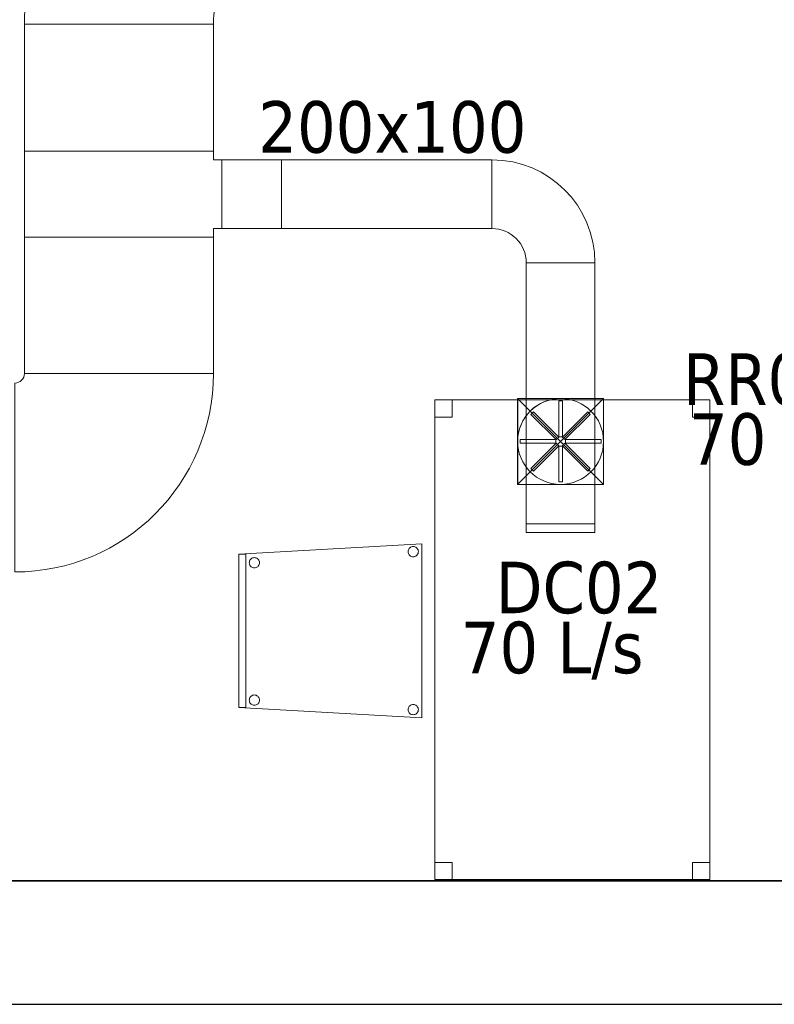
# Model space of a CAD drawing. Header units: metres. Extents: x 391.1 to 430.4, y 12.7 to 28.4.
# Tile 147 of 169: x 411.3 to 413.5, y 12.8 to 15.7. Entities that reach past the tile are written whole.
import ezdxf

# ---------------------------------------------------------------- set-up
doc = ezdxf.new("R2010")
doc.units = ezdxf.units.M
doc.layers.add('01_SUELOS', color=7, linetype='Continuous', lineweight=25, true_color=0x007f00)
for name, color, linetype, lineweight in [('02_MOBILIARIO', 7, 'Continuous', 18), ('A-DETL-____-MBND', 7, 'Continuous', 18), ('A-DETL-GENF-OTLN', 7, 'Continuous', 18), ('A-WALL-____-MCUT', 7, 'Continuous', 25), ('A-WALL-____-OTLN', 7, 'Continuous', 25), ('M-HVAC-CDFF-IDEN', 7, 'Continuous', 30), ('M-HVAC-DUCT-IDEN', 7, 'Continuous', 30), ('M-HVAC-DUCT-OTLN', 7, 'Continuous', 18)]:
    doc.layers.add(name, color=color, linetype=linetype, lineweight=lineweight)
doc.styles.add('Tahoma_2', font='tahoma.ttf', dxfattribs={"height": 0.15})

# ---------------------------------------------------------------- blocks, each defined once
blk = doc.blocks.new('Family - Taula 140X80_PB-155376-02_CLI_AIRE_P0')
at = {"layer": 'A-DETL-____-MBND', "color": 253, "true_color": 0xaaaaaa}
for p, q in [((0, 0), (0, 1.3969)), ((0, 1.3969), (0.8001, 1.3969)), ((0.8001, 1.3969), (0, 1.3969)), ((0, 1.3969), (0, 0)), ((0, 1.3469), (0, 1.3969)), ((0, 1.3969), (0.05, 1.3969)), ((0.05, 1.3969), (0, 1.3969)), ((0, 1.3969), (0, 1.3469)), ((0.05, 1.3969), (0.05, 1.3469)), ((0.05, 1.3469), (0.05, 1.3969)), ((0.7501, 1.3469), (0.7501, 1.3969)), ((0.7501, 1.3969), (0.8001, 1.3969)), ((0.8001, 1.3969), (0.7501, 1.3969)), ((0.7501, 1.3969), (0.7501, 1.3469)), ((0.8001, 1.3969), (0.8001, 0)), ((0.8001, 0), (0.8001, 1.3969)), ((0.8001, 1.3969), (0.8001, 1.3469)), ((0.8001, 1.3469), (0.8001, 1.3969)), ((0.05, 1.3469), (0, 1.3469)), ((0, 1.3469), (0.05, 1.3469)), ((0.8001, 1.3469), (0.7501, 1.3469)), ((0.7501, 1.3469), (0.8001, 1.3469)), ((0, 0), (0, 0.05)), ((0, 0.05), (0.05, 0.05)), ((0.05, 0.05), (0, 0.05)), ((0, 0.05), (0, 0)), ((0.05, 0.05), (0.05, 0)), ((0.05, 0), (0.05, 0.05)), ((0.7501, 0), (0.7501, 0.05)), ((0.7501, 0.05), (0.8001, 0.05)), ((0.8001, 0.05), (0.7501, 0.05)), ((0.7501, 0.05), (0.7501, 0)), ((0.8001, 0.05), (0.8001, 0)), ((0.8001, 0), (0.8001, 0.05)), ((0.05, 0), (0, 0)), ((0, 0), (0.05, 0)), ((0.8001, 0), (0, 0)), ((0, 0), (0.8001, 0)), ((0.8001, 0), (0.7501, 0)), ((0.7501, 0), (0.8001, 0))]:
    blk.add_line(p, q, dxfattribs=at)
blk = doc.blocks.new('Family - Cadira confident_PB-155812-02_CLI_AIRE_P0')
at = {"layer": 'A-DETL-____-MBND', "color": 253, "true_color": 0xaaaaaa}
for p, q in [((0, 0.4765), (0.5326, 0.5065)), ((0.5326, 0.5065), (0, 0.4765)), ((0.4928, 0.4868), (0.4935, 0.4893)), ((0.4935, 0.4893), (0.4928, 0.4868)), ((0.4935, 0.4893), (0.4946, 0.4917)), ((0.4946, 0.4917), (0.4935, 0.4893)), ((0.4946, 0.4917), (0.4961, 0.4938)), ((0.4961, 0.4938), (0.4946, 0.4917)), ((0.4961, 0.4938), (0.4979, 0.4957)), ((0.4979, 0.4957), (0.4961, 0.4938)), ((0.4979, 0.4957), (0.5, 0.4972)), ((0.5, 0.4972), (0.4979, 0.4957)), ((0.5, 0.4972), (0.5024, 0.4983)), ((0.5024, 0.4983), (0.5, 0.4972)), ((0.5024, 0.4983), (0.5049, 0.4989)), ((0.5049, 0.4989), (0.5024, 0.4983)), ((0.5049, 0.4989), (0.5075, 0.4992)), ((0.5075, 0.4992), (0.5049, 0.4989)), ((0.5075, 0.4992), (0.5101, 0.4989)), ((0.5101, 0.4989), (0.5075, 0.4992)), ((0.5101, 0.4989), (0.5126, 0.4983)), ((0.5126, 0.4983), (0.5101, 0.4989)), ((0.5126, 0.4983), (0.515, 0.4972)), ((0.515, 0.4972), (0.5126, 0.4983)), ((0.515, 0.4972), (0.5171, 0.4957)), ((0.5171, 0.4957), (0.515, 0.4972)), ((0.5171, 0.4957), (0.519, 0.4938)), ((0.519, 0.4938), (0.5171, 0.4957)), ((0.519, 0.4938), (0.5204, 0.4917)), ((0.5204, 0.4917), (0.519, 0.4938)), ((0.5204, 0.4917), (0.5215, 0.4893)), ((0.5215, 0.4893), (0.5204, 0.4917)), ((0.5215, 0.4893), (0.5222, 0.4868)), ((0.5222, 0.4868), (0.5215, 0.4893)), ((0.5326, 0.5065), (0.5326, 0)), ((0.5326, 0), (0.5326, 0.5065)), ((0, 0.4765), (0.02, 0.4765)), ((0, 0.03), (0, 0.4765)), ((0.02, 0.4765), (0, 0.4765)), ((0, 0.4765), (0, 0.03)), ((0, 0.03), (0, 0.4765)), ((0, 0.4765), (0, 0.03)), ((0.02, 0.4765), (0.02, 0.03)), ((0.02, 0.03), (0.02, 0.4765)), ((0.0311, 0.457), (0.0322, 0.4593)), ((0.0322, 0.4593), (0.0311, 0.457)), ((0.0322, 0.4593), (0.0337, 0.4615)), ((0.0337, 0.4615), (0.0322, 0.4593)), ((0.0337, 0.4615), (0.0355, 0.4633)), ((0.0355, 0.4633), (0.0337, 0.4615)), ((0.0355, 0.4633), (0.0376, 0.4648)), ((0.0376, 0.4648), (0.0355, 0.4633)), ((0.0376, 0.4648), (0.04, 0.4659)), ((0.04, 0.4659), (0.0376, 0.4648)), ((0.04, 0.4659), (0.0425, 0.4666)), ((0.0425, 0.4666), (0.04, 0.4659)), ((0.0425, 0.4666), (0.0451, 0.4668)), ((0.0451, 0.4668), (0.0425, 0.4666)), ((0.0451, 0.4668), (0.0477, 0.4666)), ((0.0477, 0.4666), (0.0451, 0.4668)), ((0.0477, 0.4666), (0.0502, 0.4659)), ((0.0502, 0.4659), (0.0477, 0.4666)), ((0.0502, 0.4659), (0.0526, 0.4648)), ((0.0526, 0.4648), (0.0502, 0.4659)), ((0.0526, 0.4648), (0.0547, 0.4633)), ((0.0547, 0.4633), (0.0526, 0.4648)), ((0.0547, 0.4633), (0.0565, 0.4615)), ((0.0565, 0.4615), (0.0547, 0.4633)), ((0.0565, 0.4615), (0.058, 0.4593)), ((0.058, 0.4593), (0.0565, 0.4615)), ((0.058, 0.4593), (0.0591, 0.457)), ((0.0591, 0.457), (0.058, 0.4593)), ((0.4926, 0.4842), (0.4928, 0.4868)), ((0.4928, 0.4868), (0.4926, 0.4842)), ((0.4928, 0.4816), (0.4926, 0.4842)), ((0.4926, 0.4842), (0.4928, 0.4816)), ((0.4935, 0.4791), (0.4928, 0.4816)), ((0.4928, 0.4816), (0.4935, 0.4791)), ((0.4946, 0.4768), (0.4935, 0.4791)), ((0.4935, 0.4791), (0.4946, 0.4768)), ((0.4961, 0.4746), (0.4946, 0.4768)), ((0.4946, 0.4768), (0.4961, 0.4746)), ((0.4979, 0.4728), (0.4961, 0.4746)), ((0.4961, 0.4746), (0.4979, 0.4728)), ((0.5, 0.4713), (0.4979, 0.4728)), ((0.4979, 0.4728), (0.5, 0.4713)), ((0.5024, 0.4702), (0.5, 0.4713)), ((0.5, 0.4713), (0.5024, 0.4702)), ((0.5049, 0.4695), (0.5024, 0.4702)), ((0.5024, 0.4702), (0.5049, 0.4695)), ((0.5075, 0.4693), (0.5049, 0.4695)), ((0.5049, 0.4695), (0.5075, 0.4693)), ((0.5101, 0.4695), (0.5075, 0.4693)), ((0.5075, 0.4693), (0.5101, 0.4695)), ((0.5126, 0.4702), (0.5101, 0.4695)), ((0.5101, 0.4695), (0.5126, 0.4702)), ((0.515, 0.4713), (0.5126, 0.4702)), ((0.5126, 0.4702), (0.515, 0.4713)), ((0.5171, 0.4728), (0.515, 0.4713)), ((0.515, 0.4713), (0.5171, 0.4728)), ((0.519, 0.4746), (0.5171, 0.4728)), ((0.5171, 0.4728), (0.519, 0.4746)), ((0.5204, 0.4768), (0.519, 0.4746)), ((0.519, 0.4746), (0.5204, 0.4768)), ((0.5215, 0.4791), (0.5204, 0.4768)), ((0.5204, 0.4768), (0.5215, 0.4791)), ((0.5222, 0.4816), (0.5215, 0.4791)), ((0.5215, 0.4791), (0.5222, 0.4816)), ((0.5222, 0.4868), (0.5224, 0.4842)), ((0.5224, 0.4842), (0.5222, 0.4868)), ((0.5224, 0.4842), (0.5222, 0.4816)), ((0.5222, 0.4816), (0.5224, 0.4842)), ((0.0302, 0.4519), (0.0304, 0.4545)), ((0.0304, 0.4545), (0.0302, 0.4519)), ((0.0304, 0.4493), (0.0302, 0.4519)), ((0.0302, 0.4519), (0.0304, 0.4493)), ((0.0304, 0.4545), (0.0311, 0.457)), ((0.0311, 0.457), (0.0304, 0.4545)), ((0.0311, 0.4468), (0.0304, 0.4493)), ((0.0304, 0.4493), (0.0311, 0.4468)), ((0.0322, 0.4444), (0.0311, 0.4468)), ((0.0311, 0.4468), (0.0322, 0.4444)), ((0.0337, 0.4423), (0.0322, 0.4444)), ((0.0322, 0.4444), (0.0337, 0.4423)), ((0.0355, 0.4404), (0.0337, 0.4423)), ((0.0337, 0.4423), (0.0355, 0.4404)), ((0.0376, 0.4389), (0.0355, 0.4404)), ((0.0355, 0.4404), (0.0376, 0.4389)), ((0.04, 0.4378), (0.0376, 0.4389)), ((0.0376, 0.4389), (0.04, 0.4378)), ((0.0425, 0.4372), (0.04, 0.4378)), ((0.04, 0.4378), (0.0425, 0.4372)), ((0.0451, 0.4369), (0.0425, 0.4372)), ((0.0425, 0.4372), (0.0451, 0.4369)), ((0.0477, 0.4372), (0.0451, 0.4369)), ((0.0451, 0.4369), (0.0477, 0.4372)), ((0.0502, 0.4378), (0.0477, 0.4372)), ((0.0477, 0.4372), (0.0502, 0.4378)), ((0.0526, 0.4389), (0.0502, 0.4378)), ((0.0502, 0.4378), (0.0526, 0.4389)), ((0.0547, 0.4404), (0.0526, 0.4389)), ((0.0526, 0.4389), (0.0547, 0.4404)), ((0.0565, 0.4423), (0.0547, 0.4404)), ((0.0547, 0.4404), (0.0565, 0.4423)), ((0.058, 0.4444), (0.0565, 0.4423)), ((0.0565, 0.4423), (0.058, 0.4444)), ((0.0591, 0.4468), (0.058, 0.4444)), ((0.058, 0.4444), (0.0591, 0.4468)), ((0.0591, 0.457), (0.0598, 0.4545)), ((0.0598, 0.4545), (0.0591, 0.457)), ((0.0598, 0.4493), (0.0591, 0.4468)), ((0.0591, 0.4468), (0.0598, 0.4493)), ((0.0598, 0.4545), (0.06, 0.4519)), ((0.06, 0.4519), (0.0598, 0.4545)), ((0.06, 0.4519), (0.0598, 0.4493)), ((0.0598, 0.4493), (0.06, 0.4519)), ((0.0311, 0.057), (0.0322, 0.0593)), ((0.0322, 0.0593), (0.0311, 0.057)), ((0.0322, 0.0593), (0.0337, 0.0615)), ((0.0337, 0.0615), (0.0322, 0.0593)), ((0.0337, 0.0615), (0.0355, 0.0633)), ((0.0355, 0.0633), (0.0337, 0.0615)), ((0.0355, 0.0633), (0.0376, 0.0648)), ((0.0376, 0.0648), (0.0355, 0.0633)), ((0.0376, 0.0648), (0.04, 0.0659)), ((0.04, 0.0659), (0.0376, 0.0648)), ((0.04, 0.0659), (0.0425, 0.0666)), ((0.0425, 0.0666), (0.04, 0.0659)), ((0.0425, 0.0666), (0.0451, 0.0668)), ((0.0451, 0.0668), (0.0425, 0.0666)), ((0.0451, 0.0668), (0.0477, 0.0666)), ((0.0477, 0.0666), (0.0451, 0.0668)), ((0.0477, 0.0666), (0.0502, 0.0659)), ((0.0502, 0.0659), (0.0477, 0.0666)), ((0.0502, 0.0659), (0.0526, 0.0648)), ((0.0526, 0.0648), (0.0502, 0.0659)), ((0.0526, 0.0648), (0.0547, 0.0633)), ((0.0547, 0.0633), (0.0526, 0.0648)), ((0.0547, 0.0633), (0.0565, 0.0615)), ((0.0565, 0.0615), (0.0547, 0.0633)), ((0.0565, 0.0615), (0.058, 0.0593)), ((0.058, 0.0593), (0.0565, 0.0615)), ((0.058, 0.0593), (0.0591, 0.057)), ((0.0591, 0.057), (0.058, 0.0593)), ((0.02, 0.03), (0, 0.03)), ((0, 0.03), (0.02, 0.03)), ((0.5326, 0), (0, 0.03)), ((0, 0.03), (0.5326, 0)), ((0.0302, 0.0519), (0.0304, 0.0545)), ((0.0304, 0.0545), (0.0302, 0.0519)), ((0.0304, 0.0493), (0.0302, 0.0519)), ((0.0302, 0.0519), (0.0304, 0.0493)), ((0.0304, 0.0545), (0.0311, 0.057)), ((0.0311, 0.057), (0.0304, 0.0545)), ((0.0311, 0.0468), (0.0304, 0.0493)), ((0.0304, 0.0493), (0.0311, 0.0468)), ((0.0322, 0.0444), (0.0311, 0.0468)), ((0.0311, 0.0468), (0.0322, 0.0444)), ((0.0337, 0.0423), (0.0322, 0.0444)), ((0.0322, 0.0444), (0.0337, 0.0423)), ((0.0355, 0.0404), (0.0337, 0.0423)), ((0.0337, 0.0423), (0.0355, 0.0404)), ((0.0376, 0.0389), (0.0355, 0.0404)), ((0.0355, 0.0404), (0.0376, 0.0389)), ((0.04, 0.0378), (0.0376, 0.0389)), ((0.0376, 0.0389), (0.04, 0.0378)), ((0.0425, 0.0372), (0.04, 0.0378)), ((0.04, 0.0378), (0.0425, 0.0372)), ((0.0451, 0.0369), (0.0425, 0.0372)), ((0.0425, 0.0372), (0.0451, 0.0369)), ((0.0477, 0.0372), (0.0451, 0.0369)), ((0.0451, 0.0369), (0.0477, 0.0372)), ((0.0502, 0.0378), (0.0477, 0.0372)), ((0.0477, 0.0372), (0.0502, 0.0378)), ((0.0526, 0.0389), (0.0502, 0.0378)), ((0.0502, 0.0378), (0.0526, 0.0389)), ((0.0547, 0.0404), (0.0526, 0.0389)), ((0.0526, 0.0389), (0.0547, 0.0404)), ((0.0565, 0.0423), (0.0547, 0.0404)), ((0.0547, 0.0404), (0.0565, 0.0423)), ((0.058, 0.0444), (0.0565, 0.0423)), ((0.0565, 0.0423), (0.058, 0.0444)), ((0.0591, 0.0468), (0.058, 0.0444)), ((0.058, 0.0444), (0.0591, 0.0468)), ((0.0591, 0.057), (0.0598, 0.0545)), ((0.0598, 0.0545), (0.0591, 0.057)), ((0.0598, 0.0493), (0.0591, 0.0468)), ((0.0591, 0.0468), (0.0598, 0.0493)), ((0.0598, 0.0545), (0.06, 0.0519)), ((0.06, 0.0519), (0.0598, 0.0545)), ((0.06, 0.0519), (0.0598, 0.0493)), ((0.0598, 0.0493), (0.06, 0.0519)), ((0.4928, 0.0268), (0.4935, 0.0293)), ((0.4935, 0.0293), (0.4928, 0.0268)), ((0.4935, 0.0293), (0.4946, 0.0317)), ((0.4946, 0.0317), (0.4935, 0.0293)), ((0.4946, 0.0317), (0.4961, 0.0338)), ((0.4961, 0.0338), (0.4946, 0.0317)), ((0.4961, 0.0338), (0.4979, 0.0357)), ((0.4979, 0.0357), (0.4961, 0.0338)), ((0.4979, 0.0357), (0.5, 0.0372)), ((0.5, 0.0372), (0.4979, 0.0357)), ((0.5, 0.0372), (0.5024, 0.0383)), ((0.5024, 0.0383), (0.5, 0.0372)), ((0.5024, 0.0383), (0.5049, 0.0389)), ((0.5049, 0.0389), (0.5024, 0.0383)), ((0.5049, 0.0389), (0.5075, 0.0392)), ((0.5075, 0.0392), (0.5049, 0.0389)), ((0.5075, 0.0392), (0.5101, 0.0389)), ((0.5101, 0.0389), (0.5075, 0.0392)), ((0.5101, 0.0389), (0.5126, 0.0383)), ((0.5126, 0.0383), (0.5101, 0.0389)), ((0.5126, 0.0383), (0.515, 0.0372)), ((0.515, 0.0372), (0.5126, 0.0383)), ((0.515, 0.0372), (0.5171, 0.0357)), ((0.5171, 0.0357), (0.515, 0.0372)), ((0.5171, 0.0357), (0.519, 0.0338)), ((0.519, 0.0338), (0.5171, 0.0357)), ((0.519, 0.0338), (0.5204, 0.0317)), ((0.5204, 0.0317), (0.519, 0.0338)), ((0.5204, 0.0317), (0.5215, 0.0293)), ((0.5215, 0.0293), (0.5204, 0.0317)), ((0.5215, 0.0293), (0.5222, 0.0268)), ((0.5222, 0.0268), (0.5215, 0.0293)), ((0.4926, 0.0242), (0.4928, 0.0268)), ((0.4928, 0.0268), (0.4926, 0.0242)), ((0.4928, 0.0216), (0.4926, 0.0242)), ((0.4926, 0.0242), (0.4928, 0.0216)), ((0.4935, 0.0191), (0.4928, 0.0216)), ((0.4928, 0.0216), (0.4935, 0.0191)), ((0.4946, 0.0168), (0.4935, 0.0191)), ((0.4935, 0.0191), (0.4946, 0.0168)), ((0.4961, 0.0146), (0.4946, 0.0168)), ((0.4946, 0.0168), (0.4961, 0.0146)), ((0.4979, 0.0128), (0.4961, 0.0146)), ((0.4961, 0.0146), (0.4979, 0.0128)), ((0.5, 0.0113), (0.4979, 0.0128)), ((0.4979, 0.0128), (0.5, 0.0113)), ((0.5024, 0.0102), (0.5, 0.0113)), ((0.5, 0.0113), (0.5024, 0.0102)), ((0.5049, 0.0095), (0.5024, 0.0102)), ((0.5024, 0.0102), (0.5049, 0.0095)), ((0.5075, 0.0093), (0.5049, 0.0095)), ((0.5049, 0.0095), (0.5075, 0.0093)), ((0.5101, 0.0095), (0.5075, 0.0093)), ((0.5075, 0.0093), (0.5101, 0.0095)), ((0.5126, 0.0102), (0.5101, 0.0095)), ((0.5101, 0.0095), (0.5126, 0.0102)), ((0.515, 0.0113), (0.5126, 0.0102)), ((0.5126, 0.0102), (0.515, 0.0113)), ((0.5171, 0.0128), (0.515, 0.0113)), ((0.515, 0.0113), (0.5171, 0.0128)), ((0.519, 0.0146), (0.5171, 0.0128)), ((0.5171, 0.0128), (0.519, 0.0146)), ((0.5204, 0.0168), (0.519, 0.0146)), ((0.519, 0.0146), (0.5204, 0.0168)), ((0.5215, 0.0191), (0.5204, 0.0168)), ((0.5204, 0.0168), (0.5215, 0.0191)), ((0.5222, 0.0216), (0.5215, 0.0191)), ((0.5215, 0.0191), (0.5222, 0.0216)), ((0.5222, 0.0268), (0.5224, 0.0242)), ((0.5224, 0.0242), (0.5222, 0.0268)), ((0.5224, 0.0242), (0.5222, 0.0216)), ((0.5222, 0.0216), (0.5224, 0.0242))]:
    blk.add_line(p, q, dxfattribs=at)
blk = doc.blocks.new('Family - Mur PB-155836-02_CLI_AIRE_P0')
at = {"layer": 'A-WALL-____-MCUT', "color": 253, "true_color": 0xaaaaaa}
for p, q in [((22.9756, 0.36), (0, 0.36)), ((0, 0), (22.901, 0))]:
    blk.add_line(p, q, dxfattribs=at)
at = {"layer": 'A-WALL-____-OTLN', "color": 253, "true_color": 0xaaaaaa}
for p, q in [((22.9756, 0.36), (0, 0.36)), ((0, 0), (22.901, 0))]:
    blk.add_line(p, q, dxfattribs=at)
at = {"layer": 'A-WALL-____-OTLN', "color": 253, "lineweight": 18, "true_color": 0xaaaaaa}
blk.add_line((0, 0), (22.901, 0), dxfattribs=at)
blk = doc.blocks.new('Family - LONDR55-XX_ZZ-ARQ-CAA-M3D-Londres55-155971-02_CLI_AIRE_P0')
at = {"layer": '01_SUELOS', "color": 9, "true_color": 0xaad4aa}
for p, q in [((1.4973, 0), (20.338, 0)), ((1.4973, 0), (20.338, 0)), ((1.4973, 0), (20.338, 0)), ((20.338, 0), (1.4973, 0))]:
    blk.add_line(p, q, dxfattribs=at)
blk = doc.blocks.new('LONDR55-XX_ZZ-ARQ-CAA-M3D-Londres55_ifc-1-02_CLI_AIRE_P0')
at = {"layer": '01_SUELOS', "color": 253, "lineweight": 18, "true_color": 0xaaaaaa}
blk.add_blockref('Family - LONDR55-XX_ZZ-ARQ-CAA-M3D-Londres55-155971-02_CLI_AIRE_P0', (397.3291, 13.2006), dxfattribs=at)
at = {"layer": '02_MOBILIARIO', "color": 253, "lineweight": 18, "true_color": 0xaaaaaa}
for name, p in [('Family - Taula 140X80_PB-155376-02_CLI_AIRE_P0', (412.4749, 13.2037)), ('Family - Cadira confident_PB-155812-02_CLI_AIRE_P0', (411.9042, 13.6745))]:
    blk.add_blockref(name, p, dxfattribs=at)
at = {"layer": 'A-WALL-____-OTLN', "color": 253, "lineweight": 18, "true_color": 0xaaaaaa}
blk.add_blockref('Family - Mur PB-155836-02_CLI_AIRE_P0', (400.7564, 12.8406), dxfattribs=at)
blk = doc.blocks.new('M_Codo rectangular - Radio - 1 W-438695-02_CLI_AIRE_P0')
at = {"layer": 'M-HVAC-DUCT-OTLN', "color": 143, "true_color": 0x32aad1}
for p, q in [((-0.275, 0.55), (0.275, 0.55)), ((0.275, 0.55), (-0.275, 0.55)), ((-0.55, 0.275), (-0.55, -0.275)), ((-0.55, -0.275), (-0.55, 0.275))]:
    blk.add_line(p, q, dxfattribs=at)
for radius in [0.275, 0.275, 0.825, 0.825]:
    blk.add_arc((-0.55, 0.55), radius, 270, 0, dxfattribs=at)
blk = doc.blocks.new('ZYR_03_06_08_01 Difusor Rotacional Circular Impulsió NO PLENUM - DC02-354801-02_CLI_AIRE_P0')
at = {"layer": 'A-DETL-GENF-OTLN', "color": 143, "true_color": 0x32aad1}
for p, q in [((-0.0052, 0.1179), (0.0052, 0.1179)), ((-0.0052, 0.0138), (-0.0052, 0.1179)), ((0.0052, 0.1179), (0.0052, 0.0138)), ((-0.0862, 0.0788), (-0.0788, 0.0862)), ((-0.0788, 0.0862), (-0.0052, 0.0125)), ((0.0052, 0.0125), (0.0788, 0.0862)), ((0.0788, 0.0862), (0.0862, 0.0788)), ((-0.0125, 0.0052), (-0.0862, 0.0788)), ((0.0862, 0.0788), (0.0125, 0.0052)), ((-0.1179, 0.0052), (-0.0138, 0.0052)), ((-0.1179, -0.0052), (-0.1179, 0.0052)), ((-0.0138, 0.0052), (-0.0138, -0.0052)), ((-0.0052, 0.0125), (-0.0125, 0.0052)), ((0.0052, 0.0138), (-0.0052, 0.0138)), ((0.0125, 0.0052), (0.0052, 0.0125)), ((0.0138, 0.0052), (0.1179, 0.0052)), ((0.0138, -0.0052), (0.0138, 0.0052)), ((0.1179, 0.0052), (0.1179, -0.0052)), ((-0.0138, -0.0052), (-0.1179, -0.0052)), ((-0.0862, -0.0788), (-0.0125, -0.0052)), ((-0.0052, -0.0125), (-0.0788, -0.0862)), ((-0.0125, -0.0052), (-0.0052, -0.0125)), ((-0.0052, -0.0138), (0.0052, -0.0138)), ((-0.0052, -0.1179), (-0.0052, -0.0138)), ((0.0052, -0.0125), (0.0125, -0.0052)), ((0.0788, -0.0862), (0.0052, -0.0125)), ((0.0052, -0.0138), (0.0052, -0.1179)), ((0.0125, -0.0052), (0.0862, -0.0788)), ((0.1179, -0.0052), (0.0138, -0.0052)), ((-0.0788, -0.0862), (-0.0862, -0.0788)), ((0.0862, -0.0788), (0.0788, -0.0862)), ((0.0052, -0.1179), (-0.0052, -0.1179))]:
    blk.add_line(p, q, dxfattribs=at)
blk.add_circle((0, 0), 0.125, dxfattribs=at)
blk = doc.blocks.new('M_Transición de rectangular a redondo - Ángulo - 60 grados-473491-02_CLI_AIRE_P0')
at = {"layer": 'M-HVAC-DUCT-OTLN', "color": 143, "true_color": 0x32aad1}
for p, q in [((413.6923, 18.5138), (413.6923, 18.6388)), ((413.6923, 18.6388), (413.8173, 18.6388)), ((413.6923, 18.6388), (413.6923, 18.3888)), ((413.9423, 18.6388), (413.6923, 18.6388)), ((413.8173, 18.6388), (413.9423, 18.6388)), ((413.9423, 18.6388), (413.9423, 18.5138)), ((413.9423, 18.3888), (413.9423, 18.6388)), ((413.6923, 18.3888), (413.6923, 18.5138)), ((413.9423, 18.5138), (413.9423, 18.3888)), ((413.8173, 18.3888), (413.6923, 18.3888)), ((413.6923, 18.3888), (413.9423, 18.3888)), ((413.9423, 18.3888), (413.8173, 18.3888))]:
    blk.add_line(p, q, dxfattribs=at)
for start, end in [(90, 180), (0, 90), (180, 270), (270, 0)]:
    blk.add_arc((413.8173, 18.5138), 0.125, start, end, dxfattribs=at)
blk = doc.blocks.new('M_Remate rectangular - Estándar-474862-02_CLI_AIRE_P0')
at = {"layer": 'M-HVAC-DUCT-OTLN', "color": 143, "true_color": 0x32aad1}
for p, q in [((0, 0.1), (0, -0.1)), ((0, -0.1), (0, 0.1)), ((0, 0.1), (0.025, 0.1)), ((0.025, 0.1), (0, 0.1)), ((0.025, 0.1), (0.025, -0.1)), ((0.025, -0.1), (0.025, 0.1)), ((0.025, -0.1), (0, -0.1)), ((0.025, -0.1), (0, -0.1))]:
    blk.add_line(p, q, dxfattribs=at)
blk = doc.blocks.new('M_Codo rectangular - Radio - _55 W-771415-02_CLI_AIRE_P0')
at = {"layer": 'M-HVAC-DUCT-OTLN', "color": 143, "true_color": 0x32aad1}
for p, q in [((411.2799, 14.6771), (411.8299, 14.6771)), ((411.8299, 14.6771), (411.2799, 14.6771)), ((411.2799, 14.6771), (411.2799, 14.6771)), ((411.8299, 14.6771), (411.8299, 14.6771)), ((411.2524, 14.6496), (411.2524, 14.6496)), ((411.2524, 14.6496), (411.2524, 14.0996)), ((411.2524, 14.0996), (411.2524, 14.6496)), ((411.2524, 14.0996), (411.2524, 14.0996)), ((411.2524, 14.0996), (411.2524, 14.0996))]:
    blk.add_line(p, q, dxfattribs=at)
for radius in [0.0275, 0.0275, 0.5775, 0.5775]:
    blk.add_arc((411.2524, 14.6771), radius, 270, 0, dxfattribs=at)
blk = doc.blocks.new('MEP_15_03 Injerto Conducte - Mínimo-473568-02_CLI_AIRE_P0')
at = {"layer": 'M-HVAC-DUCT-OTLN', "color": 143, "true_color": 0x32aad1}
for p, q in [((416.5023, 21.0688), (416.2523, 21.0688)), ((416.2523, 21.0688), (416.2523, 20.8188)), ((416.5023, 21.0688), (416.2523, 21.0688)), ((416.2523, 21.0688), (416.2523, 20.8188)), ((416.5023, 20.8188), (416.5023, 21.0688)), ((416.5023, 20.8188), (416.5023, 21.0688)), ((416.2523, 20.8188), (416.5023, 20.8188)), ((416.2523, 20.8188), (416.5023, 20.8188))]:
    blk.add_line(p, q, dxfattribs=at)
blk = doc.blocks.new('M_Te rectangular - Estándar-771535-02_CLI_AIRE_P0')
at = {"layer": 'M-HVAC-DUCT-OTLN', "color": 143, "true_color": 0x32aad1}
for p, q in [((-0.125, 0.275), (-0.125, -0.275)), ((-0.125, -0.275), (-0.125, 0.275)), ((-0.125, 0.275), (0.125, 0.275)), ((0.125, 0.275), (-0.125, 0.275)), ((0.125, -0.275), (0.125, 0.275)), ((0.125, 0.275), (0.125, -0.275)), ((-0.1, -0.275), (-0.125, -0.275)), ((-0.1, -0.275), (-0.125, -0.275)), ((-0.1, -0.275), (-0.1, -0.3)), ((-0.1, -0.3), (-0.1, -0.275)), ((0.1, -0.275), (0.1, -0.3)), ((0.125, -0.275), (0.1, -0.275)), ((0.125, -0.275), (0.1, -0.275)), ((0.1, -0.3), (0.1, -0.275)), ((-0.1, -0.3), (0.1, -0.3)), ((0.1, -0.3), (-0.1, -0.3))]:
    blk.add_line(p, q, dxfattribs=at)
blk = doc.blocks.new('M_Codo rectangular - Radio - 1 W-473680-02_CLI_AIRE_P0')
at = {"layer": 'M-HVAC-DUCT-OTLN', "color": 143, "true_color": 0x32aad1}
for p, q in [((-0.1, 0.2), (0.1, 0.2)), ((0.1, 0.2), (-0.1, 0.2)), ((-0.2, 0.1), (-0.2, -0.1)), ((-0.2, -0.1), (-0.2, 0.1))]:
    blk.add_line(p, q, dxfattribs=at)
for radius in [0.1, 0.1, 0.3, 0.3]:
    blk.add_arc((-0.2, 0.2), radius, 270, 0, dxfattribs=at)
blk = doc.blocks.new('M_Transición rectangular - Ángulo - 60 grados-771537-02_CLI_AIRE_P0')
at = {"layer": 'M-HVAC-DUCT-OTLN', "color": 143, "true_color": 0x32aad1}
for p, q in [((0, 0.1), (0, -0.1)), ((0, 0.1), (0.1732, 0.1)), ((0, 0.1), (0.1732, 0.1)), ((0, -0.1), (0, 0.1)), ((0.1732, -0.1), (0.1732, 0.1)), ((0.1732, 0.1), (0.1732, -0.1)), ((0, -0.1), (0.1732, -0.1)), ((0.1732, -0.1), (0, -0.1))]:
    blk.add_line(p, q, dxfattribs=at)

msp = doc.modelspace()

# ---------------------------------------------------------------- linework, layer by layer
at = {"layer": 'M-HVAC-DUCT-OTLN', "color": 143, "true_color": 0x32aad1}
for p, q in [((411.8299, 15.6946), (411.2799, 15.6946)), ((411.2799, 15.3246), (411.2799, 15.6946)), ((411.8299, 15.6946), (411.8299, 15.3246)), ((411.8299, 15.3246), (411.2799, 15.3246)), ((412.0281, 15.0996), (412.0281, 15.2996)), ((412.0281, 15.2996), (412.6407, 15.2996)), ((412.6407, 15.0996), (412.6407, 15.2996)), ((412.6407, 15.0996), (412.0281, 15.0996)), ((411.8299, 15.0746), (411.2799, 15.0746)), ((411.2799, 14.6771), (411.2799, 15.0746)), ((411.8299, 15.0746), (411.8299, 14.6771)), ((412.9407, 14.9996), (412.7407, 14.9996)), ((412.7407, 14.2396), (412.7407, 14.9996)), ((412.9407, 14.9996), (412.9407, 14.2396)), ((411.8299, 14.6771), (411.2799, 14.6771)), ((412.7157, 14.3546), (412.7157, 14.6046)), ((412.7157, 14.6046), (412.9657, 14.6046)), ((412.7157, 14.6046), (412.9657, 14.3546)), ((412.9657, 14.6046), (412.7157, 14.3546)), ((412.9657, 14.6046), (412.9657, 14.3546)), ((412.9657, 14.3546), (412.7157, 14.3546)), ((412.9407, 14.2396), (412.7407, 14.2396))]:
    msp.add_line(p, q, dxfattribs=at)

# ---------------------------------------------------------------- block references
at = {"lineweight": 5}
msp.add_blockref('LONDR55-XX_ZZ-ARQ-CAA-M3D-Londres55_ifc-1-02_CLI_AIRE_P0', (0, 0), dxfattribs=at)
at = {"layer": 'A-DETL-GENF-OTLN', "color": 143, "true_color": 0x32aad1}
msp.add_blockref('ZYR_03_06_08_01 Difusor Rotacional Circular Impulsió NO PLENUM - DC02-354801-02_CLI_AIRE_P0', (412.8407, 14.4796), dxfattribs=at)
at = {"layer": 'M-HVAC-DUCT-OTLN', "color": 143, "true_color": 0x32aad1}
for name, p, rotation in [('M_Codo rectangular - Radio - 1 W-438695-02_CLI_AIRE_P0', (411.5549, 16.2446), 180), ('M_Te rectangular - Estándar-771535-02_CLI_AIRE_P0', (411.5549, 15.1996), 90), ('M_Transición rectangular - Ángulo - 60 grados-771537-02_CLI_AIRE_P0', (412.0281, 15.1996), 180), ('M_Codo rectangular - Radio - 1 W-473680-02_CLI_AIRE_P0', (412.8407, 15.1996), 90), ('M_Transición de rectangular a redondo - Ángulo - 60 grados-473491-02_CLI_AIRE_P0', (826.658, 32.9934), 180), ('M_Remate rectangular - Estándar-474862-02_CLI_AIRE_P0', (412.8407, 14.2396), 270)]:
    msp.add_blockref(name, p, dxfattribs=dict(at, rotation=rotation))
for name, p in [('M_Codo rectangular - Radio - _55 W-771415-02_CLI_AIRE_P0', (0, 0)), ('MEP_15_03 Injerto Conducte - Mínimo-473568-02_CLI_AIRE_P0', (-3.5365, -6.4642))]:
    msp.add_blockref(name, p, dxfattribs=at)

# ---------------------------------------------------------------- texts
at = {"layer": 'M-HVAC-CDFF-IDEN', "char_height": 0.15, "attachment_point": 1, "style": 'Tahoma_2'}
for s, insert, width in [('RR01_H', (413.197, 14.7361), 0.865822), ('70 L/s', (413.2146, 14.5615), 0.661392), ('DC02', (412.6518, 14.1294), 0.577215), ('70 L/s', (412.5502, 13.9547), 0.661392)]:
    msp.add_mtext(s, dxfattribs=dict(at, insert=insert, width=width))
at = {"layer": 'M-HVAC-DUCT-IDEN', "insert": (411.9609, 15.4706), "char_height": 0.15, "width": 0.913924, "attachment_point": 1, "style": 'Tahoma_2'}
msp.add_mtext('200x100', dxfattribs=at)

doc.saveas('drawing.dxf')
